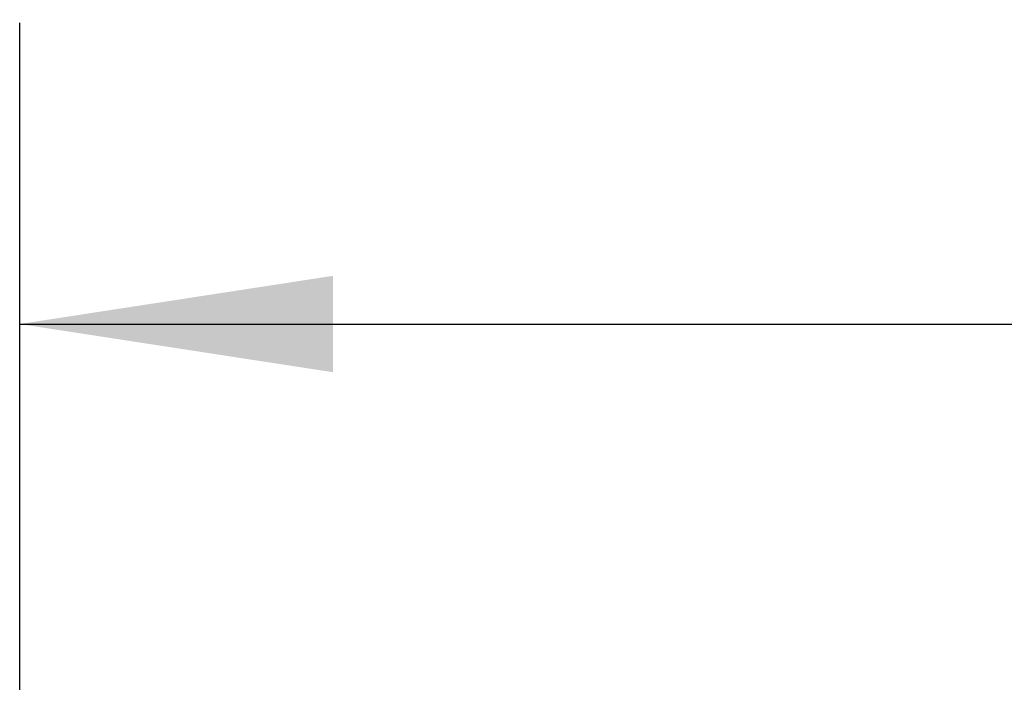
# Model space of a CAD drawing. Header units: millimetres. Extents: x 19 to 819, y 19 to 629.
# Tile 16 of 70: x 83 to 114, y 343 to 364. Entities that reach past the tile are written whole.
import ezdxf

# ---------------------------------------------------------------- set-up
doc = ezdxf.new("R2010")
doc.units = ezdxf.units.MM
doc.header["$LTSCALE"] = 3
doc.linetypes.add('SLD-Solid', pattern=[0])
doc.layers.add('DIMENSIONS', color=140, linetype='SLD-Solid', lineweight=25)
doc.styles.add('SLDTEXTSTYLE0', font='VERDANA.TTF')
doc.dimstyles.new('SLDDIMSTYLE1', dxfattribs={"dimtxt": 6.474023, "dimasz": 9.906, "dimexe": 0, "dimexo": 0.0625, "dimgap": 1.618506, "dimtad": 0, "dimtih": 1, "dimtoh": 1, "dimrnd": 1e-09, "dimzin": 4, "dimdsep": 46, "dimtxsty": 'SLDTEXTSTYLE0', "dimsah": 1, "dimcen": 0.09, "dimadec": 0, "dimazin": 1, "dimtfac": 1, "dimtofl": 0, "dimtmove": 0, "dimatfit": 3, "dimfxl": 0, "dimfrac": 2, "dimtolj": 1, "dimtzin": 12, "dimarcsym": 0})

# ---------------------------------------------------------------- blocks, each defined once
blk = doc.blocks.new('_D_3')
at = {"layer": 'DIMENSIONS'}
for p, q in [((82.843, 267.988), (82.843, 364.215)), ((288.843, 276.911), (288.843, 364.215)), ((82.843, 354.69), (173.619, 354.69)), ((182.392, 354.69), (180.218, 354.69)), ((180.218, 354.69), (180.218, 344.401)), ((201.631, 354.69), (203.805, 354.69)), ((203.805, 354.69), (203.805, 344.401)), ((288.843, 354.69), (210.404, 354.69)), ((180.218, 344.401), (182.392, 344.401)), ((203.805, 344.401), (201.631, 344.401))]:
    blk.add_line(p, q, dxfattribs=at)
for points in [[(82.843, 354.69), (92.749, 353.166), (92.749, 356.214)], [(288.843, 354.69), (278.937, 356.214), (278.937, 353.166)]]:
    blk.add_solid(points, dxfattribs=at)
at = {"layer": 'DIMENSIONS', "char_height": 6.35, "attachment_point": 1, "style": 'SLDTEXTSTYLE0'}
for s, insert in [('206.0', (179.7, 364.205)), ('8.11', (182.392, 352.466))]:
    blk.add_mtext(s, dxfattribs=dict(at, insert=insert))

msp = doc.modelspace()

# ---------------------------------------------------------------- dimensions: what is measured, and where the dimension line sits
at = {"layer": 'DIMENSIONS'}
dim = msp.add_linear_dim(base=(288.8434, 354.69), p1=(82.8434, 264.178), p2=(288.8434, 273.1006), angle=0, dimstyle='SLDDIMSTYLE1', dxfattribs=at)
dim.commit()
dim.dimension.update_dxf_attribs({"geometry": '_D_3', "text_midpoint": (192.0115, 354.69), "dimtype": 160})

doc.saveas('drawing.dxf')
